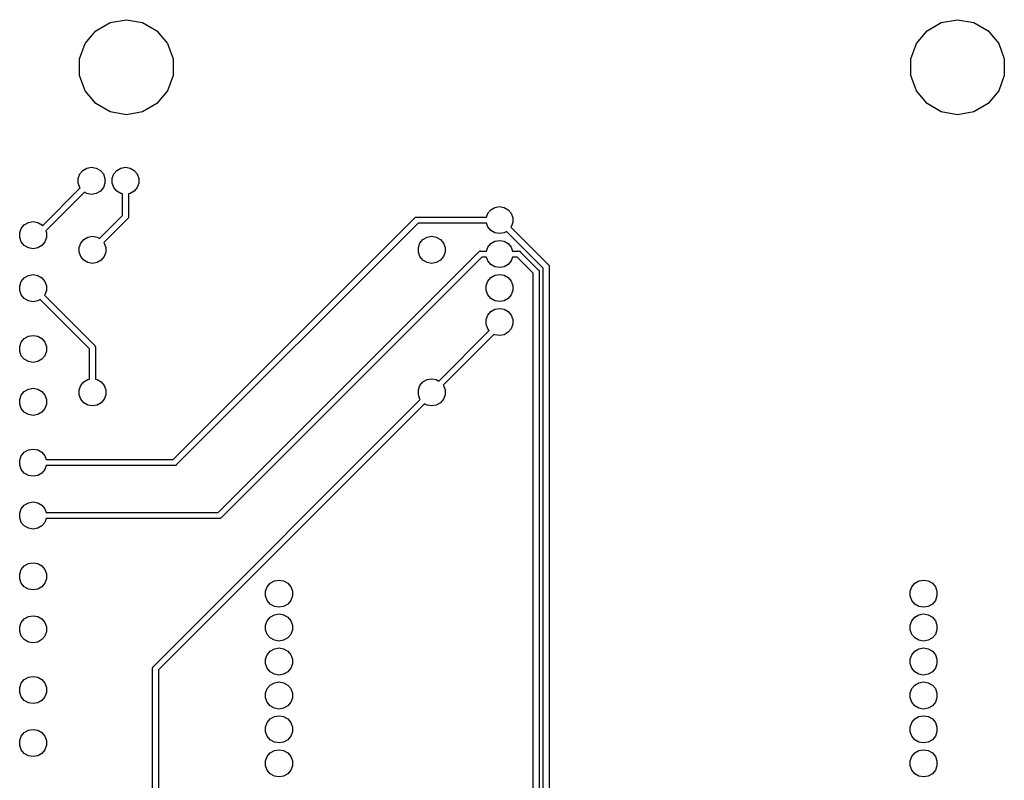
# Model space of a CAD drawing. Extents: x 82 to 157, y -127 to -14.
# Tile 3 of 3: x 83 to 157, y -71 to -14. Entities that reach past the tile are written whole.
import ezdxf

# ---------------------------------------------------------------- set-up
doc = ezdxf.new("R2010")
doc.units = 0
doc.header["$MEASUREMENT"] = 0
doc.layers.add('BLACK', color=7, linetype='CONTINUOUS')

msp = doc.modelspace()

# ---------------------------------------------------------------- linework, layer by layer
at = {"layer": 'BLACK', "linetype": 'CONTINUOUS'}
for p, q in [((90.2245, -14.1609), (91.44, -13.9466)), ((91.44, -13.9466), (92.6555, -14.1609)), ((152.454, -14.1609), (153.67, -13.9466)), ((153.67, -13.9466), (154.886, -14.1609)), ((89.1555, -14.7781), (90.2245, -14.1609)), ((92.6555, -14.1609), (93.7245, -14.7781)), ((151.386, -14.7781), (152.454, -14.1609)), ((154.886, -14.1609), (155.954, -14.7781)), ((88.3622, -15.7236), (89.1555, -14.7781)), ((93.7245, -14.7781), (94.5178, -15.7236)), ((150.592, -15.7236), (151.386, -14.7781)), ((155.954, -14.7781), (156.748, -15.7236)), ((87.94, -16.8835), (88.3622, -15.7236)), ((94.5178, -15.7236), (94.94, -16.8835)), ((150.17, -16.8835), (150.592, -15.7236)), ((156.748, -15.7236), (157.17, -16.8835)), ((87.94, -18.1177), (87.94, -16.8835)), ((94.94, -16.8835), (94.94, -18.1177)), ((150.17, -18.1177), (150.17, -16.8835)), ((157.17, -16.8835), (157.17, -18.1177)), ((88.3622, -19.2776), (87.94, -18.1177)), ((94.94, -18.1177), (94.5178, -19.2776)), ((150.592, -19.2776), (150.17, -18.1177)), ((157.17, -18.1177), (156.748, -19.2776)), ((89.1555, -20.2231), (88.3622, -19.2776)), ((94.5178, -19.2776), (93.7245, -20.2231)), ((151.386, -20.2231), (150.592, -19.2776)), ((156.748, -19.2776), (155.954, -20.2231)), ((90.2245, -20.8403), (89.1555, -20.2231)), ((93.7245, -20.2231), (92.6555, -20.8403)), ((152.454, -20.8403), (151.386, -20.2231)), ((155.954, -20.2231), (154.886, -20.8403)), ((91.44, -21.0546), (90.2245, -20.8403)), ((92.6555, -20.8403), (91.44, -21.0546)), ((153.67, -21.0546), (152.454, -20.8403)), ((154.886, -20.8403), (153.67, -21.0546)), ((88.1873, -25.2221), (88.4927, -25.0458)), ((88.4927, -25.0458), (88.84, -24.9846)), ((88.84, -24.9846), (89.1873, -25.0458)), ((89.1873, -25.0458), (89.4927, -25.2221)), ((90.7273, -25.2221), (91.0327, -25.0458)), ((91.0327, -25.0458), (91.38, -24.9846)), ((91.38, -24.9846), (91.7273, -25.0458)), ((91.7273, -25.0458), (92.0327, -25.2221)), ((87.84, -25.8237), (87.9606, -25.4923)), ((87.9606, -25.4923), (88.1873, -25.2221)), ((89.4927, -25.2221), (89.7194, -25.4923)), ((89.7194, -25.4923), (89.84, -25.8237)), ((90.38, -25.8237), (90.5006, -25.4923)), ((90.5006, -25.4923), (90.7273, -25.2221)), ((92.0327, -25.2221), (92.2594, -25.4923)), ((92.2594, -25.4923), (92.38, -25.8237)), ((85.1617, -29.3601), (87.985, -26.5368)), ((87.84, -26.1763), (87.84, -25.8237)), ((87.9606, -26.5077), (87.84, -26.1763)), ((87.985, -26.5368), (87.9606, -26.5077)), ((89.7194, -26.5077), (89.4927, -26.7779)), ((89.84, -26.1763), (89.7194, -26.5077)), ((89.84, -25.8237), (89.84, -26.1763)), ((90.38, -26.1763), (90.38, -25.8237)), ((90.5006, -26.5077), (90.38, -26.1763)), ((90.7273, -26.7779), (90.5006, -26.5077)), ((92.2594, -26.5077), (92.0327, -26.7779)), ((92.38, -26.1763), (92.2594, -26.5077)), ((92.38, -25.8237), (92.38, -26.1763)), ((88.3097, -26.8485), (85.4032, -29.755)), ((88.4927, -26.9542), (88.3097, -26.8485)), ((88.84, -27.0154), (88.4927, -26.9542)), ((89.1873, -26.9542), (88.84, -27.0154)), ((89.4927, -26.7779), (89.1873, -26.9542)), ((91.0327, -26.9542), (90.7273, -26.7779)), ((91.155, -26.9758), (91.0327, -26.9542)), ((91.155, -28.5926), (91.155, -26.9758)), ((91.7273, -26.9542), (91.605, -26.9758)), ((91.605, -26.9758), (91.605, -28.676)), ((92.0327, -26.7779), (91.7273, -26.9542)), ((118.727, -28.1654), (119.033, -27.9891)), ((119.033, -27.9891), (119.38, -27.9279)), ((119.38, -27.9279), (119.727, -27.9891)), ((119.727, -27.9891), (120.033, -28.1654)), ((89.4303, -30.3173), (91.155, -28.5926)), ((91.5999, -28.7345), (91.5947, -28.7639)), ((91.6076, -28.7057), (91.5999, -28.7345)), ((91.605, -28.676), (91.6076, -28.7057)), ((113.066, -28.7534), (113.09, -28.7362)), ((113.09, -28.7362), (113.1, -28.7336)), ((113.1, -28.7336), (113.109, -28.7286)), ((113.109, -28.7286), (113.138, -28.7234)), ((113.138, -28.7234), (113.167, -28.7157)), ((113.167, -28.7157), (113.197, -28.7183)), ((113.197, -28.7183), (118.398, -28.7183)), ((118.398, -28.7183), (118.501, -28.4356)), ((118.501, -28.4356), (118.727, -28.1654)), ((120.033, -28.1654), (120.259, -28.4356)), ((120.259, -28.4356), (120.38, -28.767)), ((83.5756, -29.5659), (83.8023, -29.2957)), ((83.8023, -29.2957), (84.1077, -29.1194)), ((84.1077, -29.1194), (84.455, -29.0582)), ((84.455, -29.0582), (84.8023, -29.1194)), ((84.8023, -29.1194), (85.1077, -29.2957)), ((85.1077, -29.2957), (85.1617, -29.3601)), ((91.5322, -28.8518), (89.755, -30.629)), ((91.555, -28.8327), (91.5322, -28.8518)), ((91.5699, -28.8068), (91.555, -28.8327)), ((91.5871, -28.7824), (91.5699, -28.8068)), ((91.5897, -28.7726), (91.5871, -28.7824)), ((91.5947, -28.7639), (91.5897, -28.7726)), ((94.9452, -46.8666), (113.021, -28.7911)), ((113.28, -29.1683), (95.2044, -47.2438)), ((113.021, -28.7911), (113.04, -28.7683)), ((113.04, -28.7683), (113.066, -28.7534)), ((118.398, -29.1683), (113.28, -29.1683)), ((118.501, -29.451), (118.398, -29.1683)), ((118.727, -29.7212), (118.501, -29.451)), ((120.259, -29.451), (120.235, -29.4801)), ((120.235, -29.4801), (123.032, -32.2773)), ((120.38, -29.1196), (120.259, -29.451)), ((120.38, -28.767), (120.38, -29.1196)), ((83.455, -29.8973), (83.5756, -29.5659)), ((83.455, -30.2499), (83.455, -29.8973)), ((85.4032, -29.755), (85.455, -29.8973)), ((85.455, -29.8973), (85.455, -30.2499)), ((88.2473, -30.3879), (88.5527, -30.2116)), ((88.5527, -30.2116), (88.9, -30.1504)), ((88.9, -30.1504), (89.2473, -30.2116)), ((89.2473, -30.2116), (89.4303, -30.3173)), ((113.647, -30.3879), (113.953, -30.2116)), ((113.953, -30.2116), (114.3, -30.1504)), ((114.3, -30.1504), (114.647, -30.2116)), ((114.647, -30.2116), (114.953, -30.3879)), ((119.033, -29.8975), (118.727, -29.7212)), ((119.38, -29.9587), (119.033, -29.8975)), ((119.727, -29.8975), (119.38, -29.9587)), ((119.91, -29.7918), (119.727, -29.8975)), ((122.655, -32.5365), (119.91, -29.7918)), ((83.5756, -30.5813), (83.455, -30.2499)), ((83.8023, -30.8515), (83.5756, -30.5813)), ((84.1077, -31.0278), (83.8023, -30.8515)), ((85.1077, -30.8515), (84.8023, -31.0278)), ((85.3344, -30.5813), (85.1077, -30.8515)), ((85.455, -30.2499), (85.3344, -30.5813)), ((87.9, -30.9895), (88.0206, -30.6581)), ((88.0206, -30.6581), (88.2473, -30.3879)), ((89.755, -30.629), (89.7794, -30.6581)), ((89.7794, -30.6581), (89.9, -30.9895)), ((113.3, -30.9895), (113.421, -30.6581)), ((113.421, -30.6581), (113.647, -30.3879)), ((114.953, -30.3879), (115.179, -30.6581)), ((115.179, -30.6581), (115.3, -30.9895)), ((118.501, -30.9756), (118.727, -30.7054)), ((118.727, -30.7054), (119.033, -30.5291)), ((119.033, -30.5291), (119.38, -30.4679)), ((119.38, -30.4679), (119.727, -30.5291)), ((119.727, -30.5291), (120.033, -30.7054)), ((120.033, -30.7054), (120.259, -30.9756)), ((84.455, -31.089), (84.1077, -31.0278)), ((84.8023, -31.0278), (84.455, -31.089)), ((87.9, -31.3421), (87.9, -30.9895)), ((88.0206, -31.6735), (87.9, -31.3421)), ((88.2473, -31.9437), (88.0206, -31.6735)), ((89.7794, -31.6735), (89.5527, -31.9437)), ((89.9, -31.3421), (89.7794, -31.6735)), ((89.9, -30.9895), (89.9, -31.3421)), ((98.3019, -50.829), (117.8, -31.3311)), ((113.3, -31.3421), (113.3, -30.9895)), ((113.421, -31.6735), (113.3, -31.3421)), ((113.647, -31.9437), (113.421, -31.6735)), ((115.179, -31.6735), (114.953, -31.9437)), ((115.3, -31.3421), (115.179, -31.6735)), ((115.3, -30.9895), (115.3, -31.3421)), ((117.8, -31.3311), (117.819, -31.3083)), ((117.819, -31.3083), (117.845, -31.2934)), ((117.845, -31.2934), (117.869, -31.2762)), ((117.869, -31.2762), (117.879, -31.2736)), ((117.879, -31.2736), (117.888, -31.2686)), ((117.888, -31.2686), (117.917, -31.2634)), ((117.917, -31.2634), (117.946, -31.2557)), ((117.946, -31.2557), (117.976, -31.2583)), ((117.976, -31.2583), (118.398, -31.2583)), ((118.398, -31.2583), (118.501, -30.9756)), ((120.259, -30.9756), (120.362, -31.2583)), ((120.362, -31.2583), (120.784, -31.2583)), ((120.784, -31.2583), (120.814, -31.2557)), ((120.814, -31.2557), (120.843, -31.2634)), ((120.843, -31.2634), (120.872, -31.2686)), ((120.872, -31.2686), (120.881, -31.2736)), ((120.881, -31.2736), (120.891, -31.2762)), ((120.891, -31.2762), (120.915, -31.2934)), ((120.915, -31.2934), (120.941, -31.3083)), ((120.941, -31.3083), (120.96, -31.3311)), ((120.96, -31.3311), (122.282, -32.6531)), ((88.5527, -32.12), (88.2473, -31.9437)), ((88.9, -32.1812), (88.5527, -32.12)), ((89.2473, -32.12), (88.9, -32.1812)), ((89.5527, -31.9437), (89.2473, -32.12)), ((118.059, -31.7083), (98.5611, -51.2062)), ((113.953, -32.12), (113.647, -31.9437)), ((114.3, -32.1812), (113.953, -32.12)), ((114.647, -32.12), (114.3, -32.1812)), ((114.953, -31.9437), (114.647, -32.12)), ((118.398, -31.7083), (118.059, -31.7083)), ((118.501, -31.991), (118.398, -31.7083)), ((118.727, -32.2612), (118.501, -31.991)), ((119.033, -32.4375), (118.727, -32.2612)), ((120.033, -32.2612), (119.727, -32.4375)), ((120.259, -31.991), (120.033, -32.2612)), ((120.362, -31.7083), (120.259, -31.991)), ((120.701, -31.7083), (120.362, -31.7083)), ((121.905, -32.9123), (120.701, -31.7083)), ((123.032, -32.2773), (123.055, -32.2964)), ((123.055, -32.2964), (123.07, -32.3223)), ((123.07, -32.3223), (123.087, -32.3467)), ((123.087, -32.3467), (123.09, -32.3565)), ((123.09, -32.3565), (123.095, -32.3652)), ((123.095, -32.3652), (123.1, -32.3946)), ((123.1, -32.3946), (123.108, -32.4234)), ((123.108, -32.4234), (123.105, -32.4531)), ((83.8023, -33.2581), (84.1077, -33.0818)), ((84.1077, -33.0818), (84.455, -33.0206)), ((84.455, -33.0206), (84.8023, -33.0818)), ((84.8023, -33.0818), (85.1077, -33.2581)), ((118.727, -33.2454), (119.033, -33.0691)), ((119.38, -32.4987), (119.033, -32.4375)), ((119.033, -33.0691), (119.38, -33.0079)), ((119.727, -32.4375), (119.38, -32.4987)), ((119.38, -33.0079), (119.727, -33.0691)), ((119.727, -33.0691), (120.033, -33.2454)), ((121.905, -97.9902), (121.905, -32.9123)), ((122.282, -32.6531), (122.305, -32.6722)), ((122.305, -32.6722), (122.32, -32.6981)), ((122.32, -32.6981), (122.337, -32.7225)), ((122.337, -32.7225), (122.34, -32.7322)), ((122.34, -32.7322), (122.345, -32.7409)), ((122.345, -32.7409), (122.35, -32.7703)), ((122.35, -32.7703), (122.358, -32.7992)), ((122.358, -32.7992), (122.355, -32.8289)), ((122.355, -32.8289), (122.355, -97.9068)), ((122.655, -96.2002), (122.655, -32.5365)), ((123.105, -32.4531), (123.105, -96.1168)), ((83.455, -33.8597), (83.5756, -33.5283)), ((83.455, -34.2123), (83.455, -33.8597)), ((83.5756, -33.5283), (83.8023, -33.2581)), ((85.1077, -33.2581), (85.3344, -33.5283)), ((85.3344, -33.5283), (85.455, -33.8597)), ((85.455, -33.8597), (85.455, -34.2123)), ((118.38, -33.847), (118.501, -33.5156)), ((118.38, -34.1996), (118.38, -33.847)), ((118.501, -33.5156), (118.727, -33.2454)), ((120.033, -33.2454), (120.259, -33.5156)), ((120.259, -33.5156), (120.38, -33.847)), ((120.38, -33.847), (120.38, -34.1996)), ((83.5756, -34.5437), (83.455, -34.2123)), ((83.8023, -34.8139), (83.5756, -34.5437)), ((85.3344, -34.5437), (85.31, -34.5728)), ((85.31, -34.5728), (89.0522, -38.315)), ((85.455, -34.2123), (85.3344, -34.5437)), ((118.501, -34.531), (118.38, -34.1996)), ((118.727, -34.8012), (118.501, -34.531)), ((120.259, -34.531), (120.033, -34.8012)), ((120.38, -34.1996), (120.259, -34.531)), ((84.1077, -34.9902), (83.8023, -34.8139)), ((84.455, -35.0514), (84.1077, -34.9902)), ((84.8023, -34.9902), (84.455, -35.0514)), ((84.9853, -34.8845), (84.8023, -34.9902)), ((88.675, -38.5742), (84.9853, -34.8845)), ((119.033, -34.9775), (118.727, -34.8012)), ((119.38, -35.0387), (119.033, -34.9775)), ((119.727, -34.9775), (119.38, -35.0387)), ((120.033, -34.8012), (119.727, -34.9775)), ((118.38, -36.387), (118.501, -36.0556)), ((118.501, -36.0556), (118.727, -35.7854)), ((118.727, -35.7854), (119.033, -35.6091)), ((119.033, -35.6091), (119.38, -35.5479)), ((119.38, -35.5479), (119.727, -35.6091)), ((119.727, -35.6091), (120.033, -35.7854)), ((120.033, -35.7854), (120.259, -36.0556)), ((120.259, -36.0556), (120.38, -36.387)), ((118.38, -36.7396), (118.38, -36.387)), ((118.501, -37.071), (118.38, -36.7396)), ((120.38, -36.7396), (120.259, -37.071)), ((120.38, -36.387), (120.38, -36.7396)), ((84.1077, -37.6284), (84.455, -37.5672)), ((84.455, -37.5672), (84.8023, -37.6284)), ((114.83, -40.9853), (118.612, -37.2037)), ((118.97, -37.4815), (115.155, -41.297)), ((118.612, -37.2037), (118.501, -37.071)), ((119.033, -37.5175), (118.97, -37.4815)), ((119.38, -37.5787), (119.033, -37.5175)), ((119.727, -37.5175), (119.38, -37.5787)), ((120.033, -37.3412), (119.727, -37.5175)), ((120.259, -37.071), (120.033, -37.3412)), ((83.455, -38.4063), (83.5756, -38.0749)), ((83.5756, -38.0749), (83.8023, -37.8047)), ((83.8023, -37.8047), (84.1077, -37.6284)), ((84.8023, -37.6284), (85.1077, -37.8047)), ((85.1077, -37.8047), (85.3344, -38.0749)), ((85.3344, -38.0749), (85.455, -38.4063)), ((89.0522, -38.315), (89.075, -38.3341)), ((83.455, -38.7589), (83.455, -38.4063)), ((83.5756, -39.0903), (83.455, -38.7589)), ((85.455, -38.7589), (85.3344, -39.0903)), ((85.455, -38.4063), (85.455, -38.7589)), ((88.675, -40.858), (88.675, -38.5742)), ((89.075, -38.3341), (89.0899, -38.36)), ((89.0899, -38.36), (89.1071, -38.3844)), ((89.1071, -38.3844), (89.1097, -38.3942)), ((89.1097, -38.3942), (89.1147, -38.4029)), ((89.1147, -38.4029), (89.1199, -38.4323)), ((89.1199, -38.4323), (89.1276, -38.4611)), ((89.1276, -38.4611), (89.125, -38.4908)), ((89.125, -38.4908), (89.125, -40.858)), ((83.8023, -39.3605), (83.5756, -39.0903)), ((84.1077, -39.5368), (83.8023, -39.3605)), ((84.455, -39.598), (84.1077, -39.5368)), ((84.8023, -39.5368), (84.455, -39.598)), ((85.1077, -39.3605), (84.8023, -39.5368)), ((85.3344, -39.0903), (85.1077, -39.3605)), ((88.0206, -41.3261), (88.2473, -41.0559)), ((88.2473, -41.0559), (88.5527, -40.8796)), ((88.5527, -40.8796), (88.675, -40.858)), ((89.125, -40.858), (89.2473, -40.8796)), ((89.2473, -40.8796), (89.5527, -41.0559)), ((89.5527, -41.0559), (89.7794, -41.3261)), ((113.421, -41.3261), (113.647, -41.0559)), ((113.647, -41.0559), (113.953, -40.8796)), ((113.953, -40.8796), (114.3, -40.8184)), ((114.3, -40.8184), (114.647, -40.8796)), ((114.647, -40.8796), (114.83, -40.9853)), ((83.5756, -42.0373), (83.8023, -41.7671)), ((83.8023, -41.7671), (84.1077, -41.5908)), ((84.1077, -41.5908), (84.455, -41.5296)), ((84.455, -41.5296), (84.8023, -41.5908)), ((84.8023, -41.5908), (85.1077, -41.7671)), ((85.1077, -41.7671), (85.3344, -42.0373)), ((87.9, -41.6575), (88.0206, -41.3261)), ((87.9, -42.0101), (87.9, -41.6575)), ((88.0206, -42.3415), (87.9, -42.0101)), ((89.7794, -41.3261), (89.9, -41.6575)), ((89.9, -42.0101), (89.7794, -42.3415)), ((89.9, -41.6575), (89.9, -42.0101)), ((113.3, -41.6575), (113.421, -41.3261)), ((113.3, -42.0101), (113.3, -41.6575)), ((113.421, -42.3415), (113.3, -42.0101)), ((115.155, -41.297), (115.179, -41.3261)), ((115.179, -41.3261), (115.3, -41.6575)), ((115.3, -42.0101), (115.179, -42.3415)), ((115.3, -41.6575), (115.3, -42.0101)), ((83.455, -42.3687), (83.5756, -42.0373)), ((83.455, -42.7213), (83.455, -42.3687)), ((83.5756, -43.0527), (83.455, -42.7213)), ((85.3344, -42.0373), (85.455, -42.3687)), ((85.455, -42.7213), (85.3344, -43.0527)), ((85.455, -42.3687), (85.455, -42.7213)), ((88.2473, -42.6117), (88.0206, -42.3415)), ((88.5527, -42.788), (88.2473, -42.6117)), ((89.5527, -42.6117), (89.2473, -42.788)), ((89.7794, -42.3415), (89.5527, -42.6117)), ((93.4778, -62.3378), (113.445, -42.3706)), ((113.77, -42.6823), (93.855, -62.597)), ((113.445, -42.3706), (113.421, -42.3415)), ((113.953, -42.788), (113.77, -42.6823)), ((114.953, -42.6117), (114.647, -42.788)), ((115.179, -42.3415), (114.953, -42.6117)), ((83.8023, -43.3229), (83.5756, -43.0527)), ((84.1077, -43.4992), (83.8023, -43.3229)), ((85.1077, -43.3229), (84.8023, -43.4992)), ((85.3344, -43.0527), (85.1077, -43.3229)), ((88.9, -42.8492), (88.5527, -42.788)), ((89.2473, -42.788), (88.9, -42.8492)), ((114.3, -42.8492), (113.953, -42.788)), ((114.647, -42.788), (114.3, -42.8492)), ((84.455, -43.5604), (84.1077, -43.4992)), ((84.8023, -43.4992), (84.455, -43.5604)), ((83.5756, -46.5839), (83.8023, -46.3137)), ((83.8023, -46.3137), (84.1077, -46.1374)), ((84.1077, -46.1374), (84.455, -46.0762)), ((84.455, -46.0762), (84.8023, -46.1374)), ((84.8023, -46.1374), (85.1077, -46.3137)), ((85.1077, -46.3137), (85.3344, -46.5839)), ((83.455, -46.9153), (83.5756, -46.5839)), ((83.455, -47.2679), (83.455, -46.9153)), ((85.3344, -46.5839), (85.4373, -46.8666)), ((85.4373, -46.8666), (94.9452, -46.8666)), ((83.5756, -47.5993), (83.455, -47.2679)), ((83.8023, -47.8695), (83.5756, -47.5993)), ((84.1077, -48.0458), (83.8023, -47.8695)), ((85.1077, -47.8695), (84.8023, -48.0458)), ((85.3344, -47.5993), (85.1077, -47.8695)), ((85.4373, -47.3166), (85.3344, -47.5993)), ((95.0286, -47.3166), (85.4373, -47.3166)), ((95.0583, -47.3192), (95.0286, -47.3166)), ((95.0871, -47.3115), (95.0583, -47.3192)), ((95.1165, -47.3063), (95.0871, -47.3115)), ((95.1252, -47.3013), (95.1165, -47.3063)), ((95.135, -47.2987), (95.1252, -47.3013)), ((95.1594, -47.2815), (95.135, -47.2987)), ((95.1853, -47.2666), (95.1594, -47.2815)), ((95.2044, -47.2438), (95.1853, -47.2666)), ((84.455, -48.107), (84.1077, -48.0458)), ((84.8023, -48.0458), (84.455, -48.107)), ((83.8023, -50.2761), (84.1077, -50.0998)), ((84.1077, -50.0998), (84.455, -50.0386)), ((84.455, -50.0386), (84.8023, -50.0998)), ((84.8023, -50.0998), (85.1077, -50.2761)), ((83.455, -50.8777), (83.5756, -50.5463)), ((83.5756, -50.5463), (83.8023, -50.2761)), ((85.1077, -50.2761), (85.3344, -50.5463)), ((85.3344, -50.5463), (85.4373, -50.829)), ((85.4373, -50.829), (98.3019, -50.829)), ((83.455, -51.2303), (83.455, -50.8777)), ((83.5756, -51.5617), (83.455, -51.2303)), ((83.8023, -51.8319), (83.5756, -51.5617)), ((85.3344, -51.5617), (85.1077, -51.8319)), ((85.4373, -51.279), (85.3344, -51.5617)), ((98.3853, -51.279), (85.4373, -51.279)), ((98.415, -51.2816), (98.3853, -51.279)), ((98.4438, -51.2739), (98.415, -51.2816)), ((98.4732, -51.2687), (98.4438, -51.2739)), ((98.4819, -51.2637), (98.4732, -51.2687)), ((98.4916, -51.2611), (98.4819, -51.2637)), ((98.5161, -51.2439), (98.4916, -51.2611)), ((98.5419, -51.229), (98.5161, -51.2439)), ((98.5611, -51.2062), (98.5419, -51.229)), ((84.1077, -52.0082), (83.8023, -51.8319)), ((84.455, -52.0694), (84.1077, -52.0082)), ((84.8023, -52.0082), (84.455, -52.0694)), ((85.1077, -51.8319), (84.8023, -52.0082)), ((83.455, -55.4243), (83.5756, -55.0929)), ((83.5756, -55.0929), (83.8023, -54.8227)), ((83.8023, -54.8227), (84.1077, -54.6464)), ((84.1077, -54.6464), (84.455, -54.5852)), ((84.455, -54.5852), (84.8023, -54.6464)), ((84.8023, -54.6464), (85.1077, -54.8227)), ((85.1077, -54.8227), (85.3344, -55.0929)), ((85.3344, -55.0929), (85.455, -55.4243)), ((83.455, -55.7769), (83.455, -55.4243)), ((83.5756, -56.1083), (83.455, -55.7769)), ((85.455, -55.7769), (85.3344, -56.1083)), ((85.455, -55.4243), (85.455, -55.7769)), ((102.217, -56.1181), (102.523, -55.9418)), ((102.523, -55.9418), (102.87, -55.8806)), ((102.87, -55.8806), (103.217, -55.9418)), ((103.217, -55.9418), (103.523, -56.1181)), ((150.477, -56.1181), (150.783, -55.9418)), ((150.783, -55.9418), (151.13, -55.8806)), ((151.13, -55.8806), (151.477, -55.9418)), ((151.477, -55.9418), (151.783, -56.1181)), ((83.8023, -56.3785), (83.5756, -56.1083)), ((84.1077, -56.5548), (83.8023, -56.3785)), ((84.455, -56.616), (84.1077, -56.5548)), ((84.8023, -56.5548), (84.455, -56.616)), ((85.1077, -56.3785), (84.8023, -56.5548)), ((85.3344, -56.1083), (85.1077, -56.3785)), ((101.87, -56.7197), (101.991, -56.3883)), ((101.87, -57.0723), (101.87, -56.7197)), ((101.991, -56.3883), (102.217, -56.1181)), ((103.523, -56.1181), (103.749, -56.3883)), ((103.749, -56.3883), (103.87, -56.7197)), ((103.87, -56.7197), (103.87, -57.0723)), ((150.13, -56.7197), (150.251, -56.3883)), ((150.13, -57.0723), (150.13, -56.7197)), ((150.251, -56.3883), (150.477, -56.1181)), ((151.783, -56.1181), (152.009, -56.3883)), ((152.009, -56.3883), (152.13, -56.7197)), ((152.13, -56.7197), (152.13, -57.0723)), ((101.991, -57.4037), (101.87, -57.0723)), ((102.217, -57.6739), (101.991, -57.4037)), ((103.749, -57.4037), (103.523, -57.6739)), ((103.87, -57.0723), (103.749, -57.4037)), ((150.251, -57.4037), (150.13, -57.0723)), ((150.477, -57.6739), (150.251, -57.4037)), ((152.009, -57.4037), (151.783, -57.6739)), ((152.13, -57.0723), (152.009, -57.4037)), ((102.523, -57.8502), (102.217, -57.6739)), ((102.87, -57.9114), (102.523, -57.8502)), ((103.217, -57.8502), (102.87, -57.9114)), ((103.523, -57.6739), (103.217, -57.8502)), ((150.783, -57.8502), (150.477, -57.6739)), ((151.13, -57.9114), (150.783, -57.8502)), ((151.477, -57.8502), (151.13, -57.9114)), ((151.783, -57.6739), (151.477, -57.8502)), ((83.5756, -59.0553), (83.8023, -58.7851)), ((83.8023, -58.7851), (84.1077, -58.6088)), ((84.1077, -58.6088), (84.455, -58.5476)), ((84.455, -58.5476), (84.8023, -58.6088)), ((84.8023, -58.6088), (85.1077, -58.7851)), ((85.1077, -58.7851), (85.3344, -59.0553)), ((101.87, -59.2597), (101.991, -58.9283)), ((101.991, -58.9283), (102.217, -58.6581)), ((102.217, -58.6581), (102.523, -58.4818)), ((102.523, -58.4818), (102.87, -58.4206)), ((102.87, -58.4206), (103.217, -58.4818)), ((103.217, -58.4818), (103.523, -58.6581)), ((103.523, -58.6581), (103.749, -58.9283)), ((103.749, -58.9283), (103.87, -59.2597)), ((150.13, -59.2597), (150.251, -58.9283)), ((150.251, -58.9283), (150.477, -58.6581)), ((150.477, -58.6581), (150.783, -58.4818)), ((150.783, -58.4818), (151.13, -58.4206)), ((151.13, -58.4206), (151.477, -58.4818)), ((151.477, -58.4818), (151.783, -58.6581)), ((151.783, -58.6581), (152.009, -58.9283)), ((152.009, -58.9283), (152.13, -59.2597)), ((83.455, -59.3867), (83.5756, -59.0553)), ((83.455, -59.7393), (83.455, -59.3867)), ((85.3344, -59.0553), (85.455, -59.3867)), ((85.455, -59.3867), (85.455, -59.7393)), ((101.87, -59.6123), (101.87, -59.2597)), ((101.991, -59.9437), (101.87, -59.6123)), ((103.87, -59.6123), (103.749, -59.9437)), ((103.87, -59.2597), (103.87, -59.6123)), ((150.13, -59.6123), (150.13, -59.2597)), ((150.251, -59.9437), (150.13, -59.6123)), ((152.13, -59.6123), (152.009, -59.9437)), ((152.13, -59.2597), (152.13, -59.6123)), ((83.5756, -60.0707), (83.455, -59.7393)), ((83.8023, -60.3409), (83.5756, -60.0707)), ((84.1077, -60.5172), (83.8023, -60.3409)), ((85.1077, -60.3409), (84.8023, -60.5172)), ((85.3344, -60.0707), (85.1077, -60.3409)), ((85.455, -59.7393), (85.3344, -60.0707)), ((102.217, -60.2139), (101.991, -59.9437)), ((102.523, -60.3902), (102.217, -60.2139)), ((102.87, -60.4514), (102.523, -60.3902)), ((103.217, -60.3902), (102.87, -60.4514)), ((103.523, -60.2139), (103.217, -60.3902)), ((103.749, -59.9437), (103.523, -60.2139)), ((150.477, -60.2139), (150.251, -59.9437)), ((150.783, -60.3902), (150.477, -60.2139)), ((151.13, -60.4514), (150.783, -60.3902)), ((151.477, -60.3902), (151.13, -60.4514)), ((151.783, -60.2139), (151.477, -60.3902)), ((152.009, -59.9437), (151.783, -60.2139)), ((84.455, -60.5784), (84.1077, -60.5172)), ((84.8023, -60.5172), (84.455, -60.5784)), ((102.217, -61.1981), (102.523, -61.0218)), ((102.523, -61.0218), (102.87, -60.9606)), ((102.87, -60.9606), (103.217, -61.0218)), ((103.217, -61.0218), (103.523, -61.1981)), ((150.477, -61.1981), (150.783, -61.0218)), ((150.783, -61.0218), (151.13, -60.9606)), ((151.13, -60.9606), (151.477, -61.0218)), ((151.477, -61.0218), (151.783, -61.1981)), ((101.87, -61.7997), (101.991, -61.4683)), ((101.87, -62.1523), (101.87, -61.7997)), ((101.991, -61.4683), (102.217, -61.1981)), ((103.523, -61.1981), (103.749, -61.4683)), ((103.749, -61.4683), (103.87, -61.7997)), ((103.87, -61.7997), (103.87, -62.1523)), ((150.13, -61.7997), (150.251, -61.4683)), ((150.13, -62.1523), (150.13, -61.7997)), ((150.251, -61.4683), (150.477, -61.1981)), ((151.783, -61.1981), (152.009, -61.4683)), ((152.009, -61.4683), (152.13, -61.7997)), ((152.13, -61.7997), (152.13, -62.1523)), ((93.4024, -62.4839), (93.4101, -62.4551)), ((93.405, -62.5136), (93.4024, -62.4839)), ((93.405, -75.8218), (93.405, -62.5136)), ((93.4101, -62.4551), (93.4153, -62.4257)), ((93.4153, -62.4257), (93.4203, -62.417)), ((93.4203, -62.417), (93.4229, -62.4072)), ((93.4229, -62.4072), (93.4401, -62.3828)), ((93.4401, -62.3828), (93.455, -62.3569)), ((93.455, -62.3569), (93.4778, -62.3378)), ((93.855, -62.597), (93.855, -75.9052)), ((101.991, -62.4837), (101.87, -62.1523)), ((102.217, -62.7539), (101.991, -62.4837)), ((103.749, -62.4837), (103.523, -62.7539)), ((103.87, -62.1523), (103.749, -62.4837)), ((150.251, -62.4837), (150.13, -62.1523)), ((150.477, -62.7539), (150.251, -62.4837)), ((152.009, -62.4837), (151.783, -62.7539)), ((152.13, -62.1523), (152.009, -62.4837)), ((83.5756, -63.6019), (83.8023, -63.3317)), ((83.8023, -63.3317), (84.1077, -63.1554)), ((84.1077, -63.1554), (84.455, -63.0942)), ((84.455, -63.0942), (84.8023, -63.1554)), ((84.8023, -63.1554), (85.1077, -63.3317)), ((85.1077, -63.3317), (85.3344, -63.6019)), ((102.523, -62.9302), (102.217, -62.7539)), ((102.87, -62.9914), (102.523, -62.9302)), ((103.217, -62.9302), (102.87, -62.9914)), ((103.523, -62.7539), (103.217, -62.9302)), ((150.783, -62.9302), (150.477, -62.7539)), ((151.13, -62.9914), (150.783, -62.9302)), ((151.477, -62.9302), (151.13, -62.9914)), ((151.783, -62.7539), (151.477, -62.9302)), ((83.455, -63.9333), (83.5756, -63.6019)), ((83.455, -64.2859), (83.455, -63.9333)), ((85.3344, -63.6019), (85.455, -63.9333)), ((85.455, -63.9333), (85.455, -64.2859)), ((101.87, -64.3397), (101.991, -64.0083)), ((101.991, -64.0083), (102.217, -63.7381)), ((102.217, -63.7381), (102.523, -63.5618)), ((102.523, -63.5618), (102.87, -63.5006)), ((102.87, -63.5006), (103.217, -63.5618)), ((103.217, -63.5618), (103.523, -63.7381)), ((103.523, -63.7381), (103.749, -64.0083)), ((103.749, -64.0083), (103.87, -64.3397)), ((150.13, -64.3397), (150.251, -64.0083)), ((150.251, -64.0083), (150.477, -63.7381)), ((150.477, -63.7381), (150.783, -63.5618)), ((150.783, -63.5618), (151.13, -63.5006)), ((151.13, -63.5006), (151.477, -63.5618)), ((151.477, -63.5618), (151.783, -63.7381)), ((151.783, -63.7381), (152.009, -64.0083)), ((152.009, -64.0083), (152.13, -64.3397)), ((83.5756, -64.6173), (83.455, -64.2859)), ((83.8023, -64.8875), (83.5756, -64.6173)), ((85.3344, -64.6173), (85.1077, -64.8875)), ((85.455, -64.2859), (85.3344, -64.6173)), ((101.87, -64.6923), (101.87, -64.3397)), ((101.991, -65.0237), (101.87, -64.6923)), ((103.87, -64.6923), (103.749, -65.0237)), ((103.87, -64.3397), (103.87, -64.6923)), ((150.13, -64.6923), (150.13, -64.3397)), ((150.251, -65.0237), (150.13, -64.6923)), ((152.13, -64.6923), (152.009, -65.0237)), ((152.13, -64.3397), (152.13, -64.6923)), ((84.1077, -65.0638), (83.8023, -64.8875)), ((84.455, -65.125), (84.1077, -65.0638)), ((84.8023, -65.0638), (84.455, -65.125)), ((85.1077, -64.8875), (84.8023, -65.0638)), ((102.217, -65.2939), (101.991, -65.0237)), ((102.523, -65.4702), (102.217, -65.2939)), ((102.87, -65.5314), (102.523, -65.4702)), ((103.217, -65.4702), (102.87, -65.5314)), ((103.523, -65.2939), (103.217, -65.4702)), ((103.749, -65.0237), (103.523, -65.2939)), ((150.477, -65.2939), (150.251, -65.0237)), ((150.783, -65.4702), (150.477, -65.2939)), ((151.13, -65.5314), (150.783, -65.4702)), ((151.477, -65.4702), (151.13, -65.5314)), ((151.783, -65.2939), (151.477, -65.4702)), ((152.009, -65.0237), (151.783, -65.2939)), ((101.991, -66.5483), (102.217, -66.2781)), ((102.217, -66.2781), (102.523, -66.1018)), ((102.523, -66.1018), (102.87, -66.0406)), ((102.87, -66.0406), (103.217, -66.1018)), ((103.217, -66.1018), (103.523, -66.2781)), ((103.523, -66.2781), (103.749, -66.5483)), ((150.251, -66.5483), (150.477, -66.2781)), ((150.477, -66.2781), (150.783, -66.1018)), ((150.783, -66.1018), (151.13, -66.0406)), ((151.13, -66.0406), (151.477, -66.1018)), ((151.477, -66.1018), (151.783, -66.2781)), ((151.783, -66.2781), (152.009, -66.5483)), ((84.1077, -67.1178), (84.455, -67.0566)), ((84.455, -67.0566), (84.8023, -67.1178)), ((101.87, -66.8797), (101.991, -66.5483)), ((101.87, -67.2323), (101.87, -66.8797)), ((103.749, -66.5483), (103.87, -66.8797)), ((103.87, -66.8797), (103.87, -67.2323)), ((150.13, -66.8797), (150.251, -66.5483)), ((150.13, -67.2323), (150.13, -66.8797)), ((152.009, -66.5483), (152.13, -66.8797)), ((152.13, -66.8797), (152.13, -67.2323)), ((83.455, -67.8957), (83.5756, -67.5643)), ((83.5756, -67.5643), (83.8023, -67.2941)), ((83.8023, -67.2941), (84.1077, -67.1178)), ((84.8023, -67.1178), (85.1077, -67.2941)), ((85.1077, -67.2941), (85.3344, -67.5643)), ((85.3344, -67.5643), (85.455, -67.8957)), ((101.991, -67.5637), (101.87, -67.2323)), ((102.217, -67.8339), (101.991, -67.5637)), ((103.749, -67.5637), (103.523, -67.8339)), ((103.87, -67.2323), (103.749, -67.5637)), ((150.251, -67.5637), (150.13, -67.2323)), ((150.477, -67.8339), (150.251, -67.5637)), ((152.009, -67.5637), (151.783, -67.8339)), ((152.13, -67.2323), (152.009, -67.5637)), ((83.455, -68.2483), (83.455, -67.8957)), ((83.5756, -68.5797), (83.455, -68.2483)), ((85.455, -68.2483), (85.3344, -68.5797)), ((85.455, -67.8957), (85.455, -68.2483)), ((102.523, -68.0102), (102.217, -67.8339)), ((102.87, -68.0714), (102.523, -68.0102)), ((103.217, -68.0102), (102.87, -68.0714)), ((103.523, -67.8339), (103.217, -68.0102)), ((150.783, -68.0102), (150.477, -67.8339)), ((151.13, -68.0714), (150.783, -68.0102)), ((151.477, -68.0102), (151.13, -68.0714)), ((151.783, -67.8339), (151.477, -68.0102)), ((83.8023, -68.8499), (83.5756, -68.5797)), ((84.1077, -69.0262), (83.8023, -68.8499)), ((84.455, -69.0874), (84.1077, -69.0262)), ((84.8023, -69.0262), (84.455, -69.0874)), ((85.1077, -68.8499), (84.8023, -69.0262)), ((85.3344, -68.5797), (85.1077, -68.8499)), ((101.87, -69.4197), (101.991, -69.0883)), ((101.991, -69.0883), (102.217, -68.8181)), ((102.217, -68.8181), (102.523, -68.6418)), ((102.523, -68.6418), (102.87, -68.5806)), ((102.87, -68.5806), (103.217, -68.6418)), ((103.217, -68.6418), (103.523, -68.8181)), ((103.523, -68.8181), (103.749, -69.0883)), ((103.749, -69.0883), (103.87, -69.4197)), ((150.13, -69.4197), (150.251, -69.0883)), ((150.251, -69.0883), (150.477, -68.8181)), ((150.477, -68.8181), (150.783, -68.6418)), ((150.783, -68.6418), (151.13, -68.5806)), ((151.13, -68.5806), (151.477, -68.6418)), ((151.477, -68.6418), (151.783, -68.8181)), ((151.783, -68.8181), (152.009, -69.0883)), ((152.009, -69.0883), (152.13, -69.4197)), ((101.87, -69.7723), (101.87, -69.4197)), ((101.991, -70.1037), (101.87, -69.7723)), ((103.87, -69.7723), (103.749, -70.1037)), ((103.87, -69.4197), (103.87, -69.7723)), ((150.13, -69.7723), (150.13, -69.4197)), ((150.251, -70.1037), (150.13, -69.7723)), ((152.13, -69.7723), (152.009, -70.1037)), ((152.13, -69.4197), (152.13, -69.7723)), ((102.217, -70.3739), (101.991, -70.1037)), ((102.523, -70.5502), (102.217, -70.3739)), ((102.87, -70.6114), (102.523, -70.5502)), ((103.217, -70.5502), (102.87, -70.6114)), ((103.523, -70.3739), (103.217, -70.5502)), ((103.749, -70.1037), (103.523, -70.3739)), ((150.477, -70.3739), (150.251, -70.1037)), ((150.783, -70.5502), (150.477, -70.3739)), ((151.13, -70.6114), (150.783, -70.5502)), ((151.477, -70.5502), (151.13, -70.6114)), ((151.783, -70.3739), (151.477, -70.5502)), ((152.009, -70.1037), (151.783, -70.3739))]:
    msp.add_line(p, q, dxfattribs=at)

doc.saveas('drawing.dxf')
